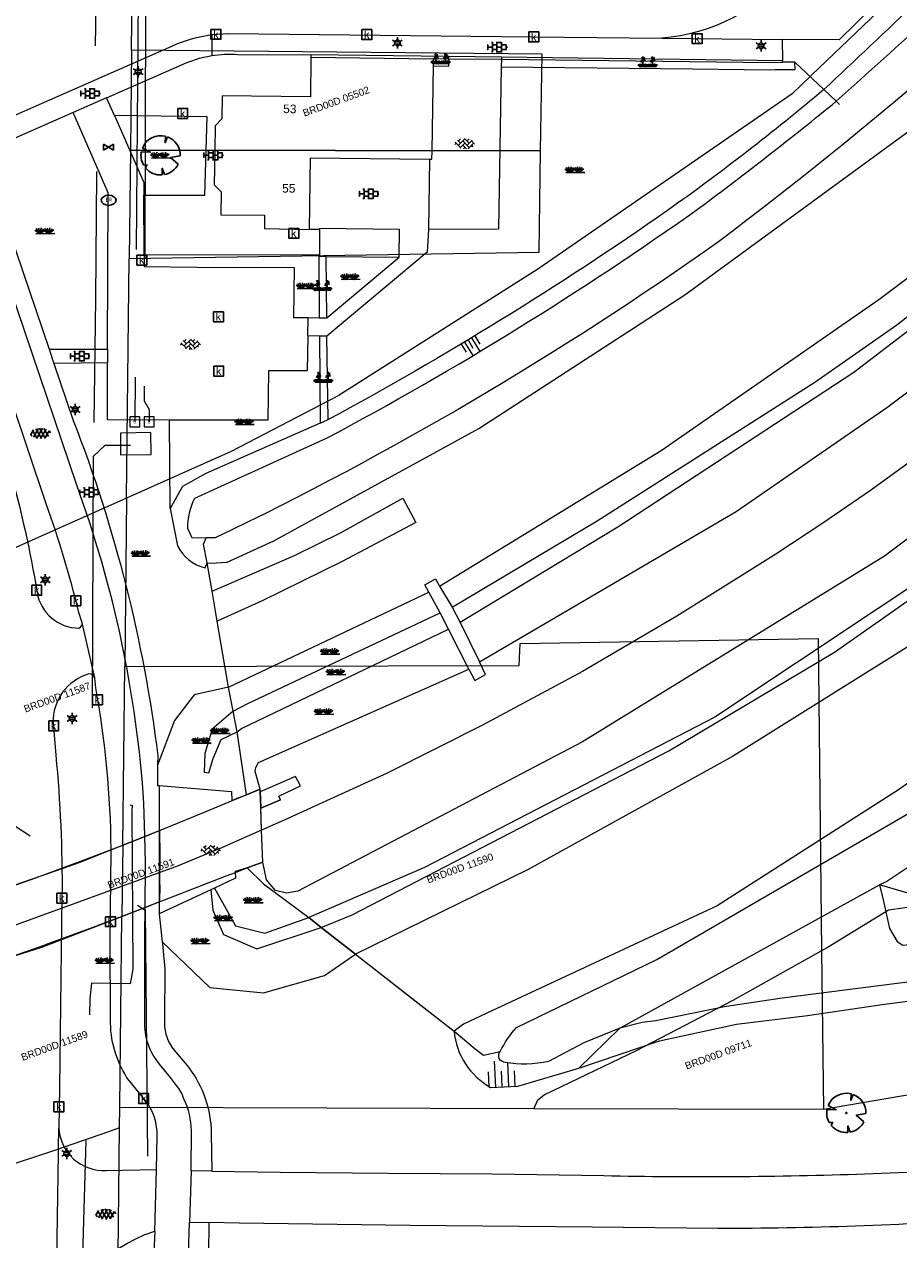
# Model space of a CAD drawing. Header units: metres. Extents: x 95652 to 96661, y 430734 to 431486.
# Tile 54 of 62: x 96390 to 96478, y 430985 to 431107. Entities that reach past the tile are written whole.
import ezdxf

# ---------------------------------------------------------------- set-up
doc = ezdxf.new("R2010")
doc.units = ezdxf.units.M
doc.linetypes.add('HIDDEN', pattern=[9.525, 6.35, -3.175])
doc.layers.get('0').update_dxf_attribs({"linetype": 'CONTINUOUS'})
for name, color, linetype in [('BAR_BEBOUWING', 7, 'CONTINUOUS'), ('BAR_HUISNUMMERS EN STRAATNAMEN', 7, 'CONTINUOUS'), ('BAR_TALUDLIJNEN', 7, 'CONTINUOUS'), ('BAR_TOPO', 7, 'CONTINUOUS'), ('BAR_WATER', 7, 'CONTINUOUS'), ('BAR_WEGEN', 7, 'CONTINUOUS'), ('BOR_LICHTMASTEN', 7, 'CONTINUOUS'), ('BRK_Kadastrale percelen en nummers', 7, 'CONTINUOUS'), ('BRK_Kadatrale percelen', 7, 'CONTINUOUS')]:
    doc.layers.add(name, color=color, linetype=linetype)
for name, color, linetype, true_color in [('BAR_PUNTSYMBOLEN', 7, 'CONTINUOUS', 0x707070), ('BAR_SYMBOLEN', 7, 'CONTINUOUS', 0x707070), ('BOR_PERSLEIDINGEN', 7, 'CONTINUOUS', 0x707070), ('BOR_RIOOLLEIDINGEN', 7, 'CONTINUOUS', 0x707070), ('BOR_RIOOLPUTTEN', 7, 'CONTINUOUS', 0x707070)]:
    doc.layers.add(name, color=color, linetype=linetype, true_color=true_color)
doc.styles.add('NLCS-ISO', font='NLCS-ISO.ttf')

# ---------------------------------------------------------------- blocks, each defined once
blk = doc.blocks.new('rioolgemaal_block_1', base_point=(96402.72, 431067.29))
at = {"color": 8, "lineweight": 0, "true_color": 0x707070}
blk.add_lwpolyline([(96402.22, 431066.79), (96403.22, 431066.79), (96403.22, 431067.79), (96402.22, 431067.79), (96402.22, 431066.79)], dxfattribs=at)
at = {"layer": 'BOR_RIOOLPUTTEN', "color": 8, "true_color": 0x707070, "insert": (96402.7, 431067.29), "char_height": 0.3125, "attachment_point": 5, "style": 'NLCS-ISO'}
blk.add_mtext('{{\\fNLCS-ISO|b0|i0;G}}', dxfattribs=at)
blk = doc.blocks.new('rioolgemaal_block_2', base_point=(96401.27, 431067.29))
at = {"color": 8, "lineweight": 0, "true_color": 0x707070}
blk.add_lwpolyline([(96400.77, 431066.79), (96401.77, 431066.79), (96401.77, 431067.79), (96400.77, 431067.79), (96400.77, 431066.79)], dxfattribs=at)
at = {"layer": 'BOR_RIOOLPUTTEN', "color": 8, "true_color": 0x707070, "insert": (96401.25, 431067.29), "char_height": 0.3125, "attachment_point": 5, "style": 'NLCS-ISO'}
blk.add_mtext('{{\\fNLCS-ISO|b0|i0;G}}', dxfattribs=at)
blk = doc.blocks.new('lichtmast_templ_1')
at = {"color": 8, "ltscale": 0.1, "true_color": 0x707070}
for p, q in [((-1.1, 0.63), (-2.19, 1.27)), ((0, 1.27), (0, 2.53)), ((1.1, 0.63), (2.19, 1.27)), ((-1.1, -0.63), (-2.19, -1.27)), ((0, -1.27), (0, -2.53)), ((1.1, -0.63), (2.19, -1.27))]:
    blk.add_line(p, q, dxfattribs=at)
at = {"color": 8, "true_color": 0x707070, "flags": 128}
for points in [[(-1.16, 0.5), (1.16, 0.5)], [(-1.16, -0.5), (1.16, -0.5)]]:
    blk.add_lwpolyline(points, dxfattribs=at)
at = {"color": 8, "ltscale": 0.1, "true_color": 0x707070}
blk.add_circle((0, 0), 1.27, dxfattribs=at)
blk = doc.blocks.new('gras_templ_1')
at = {"color": 8, "true_color": 0x707070, "flags": 128}
for points in [[(-0.376, -0.169), (-0.752, 0.081)], [(-0.376, -0.169), (-0.657, 0.202)], [(-0.376, -0.169), (-0.488, 0.24)], [(-0.376, -0.169), (-0.291, 0.251)], [(-0.376, -0.169), (-0.131, 0.191)], [(-0.376, -0.169), (-0.007, 0.103)], [(0.247, -0.165), (-0.129, 0.086)], [(0.247, -0.165), (-0.034, 0.206)], [(0.247, -0.165), (0.135, 0.245)], [(0.247, -0.165), (0.332, 0.255)], [(0.247, -0.165), (0.492, 0.196)], [(0.247, -0.165), (0.616, 0.107)], [(-0.688, -0.172), (0.688, -0.161)]]:
    blk.add_lwpolyline(points, dxfattribs=at)
blk = doc.blocks.new('betonstraatstenen_templ_1')
at = {"color": 8, "true_color": 0x707070}
for p, q in [((-3.44, -0.47), (-2.97, 0)), ((-3.31, 0.34), (-1.48, -1.48)), ((-2.52, 1.03), (-1.48, 0)), ((-2.23, -0.74), (0, 1.48)), ((-2.23, 0.74), (-1.57, 1.4)), ((-1.77, -1.77), (0, 0)), ((-0.74, 0.74), (1.48, -1.48)), ((-0.1, 1.58), (1.48, 0)), ((0.74, 0.74), (1.4, 1.4)), ((0.74, -0.74), (2.46, 0.98)), ((1.06, -1.91), (2.97, 0)), ((2.23, 0.74), (3.31, -0.34)), ((-0.74, -0.74), (0.5, -1.99)), ((-0.52, -2), (0, -1.48)), ((2.23, -0.74), (2.72, -1.24))]:
    blk.add_line(p, q, dxfattribs=at)
blk = doc.blocks.new('beplanting_templ_1')
at = {"color": 8, "true_color": 0x707070, "flags": 128}
for points in [[(-0.51, 0.16), (-0.64, 0.14)], [(-0.43, -0.28), (-0.43, 0.04), (-0.59, 0.27)], [(-0.54, 0.19), (-0.5, 0.3)], [(-0.43, 0.41), (-0.52, 0.54)], [(-0.45, 0.44), (-0.52, 0.44)], [(-0.48, 0.49), (-0.48, 0.52)], [(-0.43, 0.04), (-0.43, 0.58)], [(-0.43, 0.36), (-0.28, 0.51)], [(-0.43, 0.21), (-0.25, 0.32)], [(-0.36, 0.44), (-0.37, 0.49)], [(-0.34, 0.26), (-0.22, 0.21)], [(-0.33, 0.46), (-0.27, 0.46)], [(-0.31, 0.28), (-0.31, 0.39)], [(0.29, 0.16), (0.16, 0.15)], [(0.37, -0.27), (0.37, 0.05), (0.21, 0.28)], [(0.27, 0.2), (0.3, 0.3)], [(0.37, 0.42), (0.28, 0.55)], [(0.35, 0.45), (0.28, 0.45)], [(0.32, 0.5), (0.32, 0.53)], [(0.38, 0.05), (0.37, 0.58)], [(0.37, 0.37), (0.52, 0.52)], [(0.37, 0.21), (0.55, 0.32)], [(0.45, 0.44), (0.43, 0.5)], [(0.46, 0.27), (0.58, 0.22)], [(0.47, 0.47), (0.53, 0.46)], [(0.5, 0.29), (0.5, 0.4)], [(-0.63, -0.28), (-0.86, -0.13)], [(-0.63, -0.28), (-0.8, -0.05)], [(-0.63, -0.28), (-0.7, -0.03)], [(-0.69, -0.28), (0.69, -0.27)], [(-0.63, -0.28), (-0.58, -0.03)], [(-0.63, -0.28), (-0.49, -0.06)], [(-0.63, -0.28), (-0.41, -0.11)], [(-0.23, -0.28), (-0.45, -0.12)], [(-0.23, -0.28), (-0.4, -0.05)], [(-0.23, -0.28), (-0.29, -0.03)], [(-0.23, -0.28), (-0.18, -0.02)], [(-0.23, -0.28), (-0.08, -0.06)], [(-0.23, -0.28), (0, -0.11)], [(0.15, -0.27), (-0.08, -0.12)], [(0.15, -0.27), (-0.02, -0.05)], [(0.15, -0.27), (0.08, -0.03)], [(0.15, -0.27), (0.2, -0.02)], [(0.15, -0.27), (0.3, -0.05)], [(0.15, -0.27), (0.37, -0.11)], [(0.57, -0.27), (0.34, -0.12)], [(0.57, -0.27), (0.4, -0.05)], [(0.57, -0.27), (0.5, -0.02)], [(0.57, -0.27), (0.62, -0.02)], [(0.57, -0.27), (0.72, -0.05)], [(0.57, -0.27), (0.79, -0.11)]]:
    blk.add_lwpolyline(points, dxfattribs=at)
blk = doc.blocks.new('tegels_templ_1')
at = {"color": 8, "true_color": 0x707070}
for p, q in [((-3.08, 0.75), (-3, 0.75)), ((-3, -0.83), (-3, 0.83)), ((-3, 0), (-1.5, 0)), ((-1.84, 1.5), (-1.5, 1.5)), ((-1.5, -1.6), (-1.5, 1.6)), ((-1.5, 0.75), (0, 0.75)), ((0, -1.78), (0, 1.78)), ((0, 1.5), (1.5, 1.5)), ((0, 0), (1.5, 0)), ((1.5, -1.6), (1.5, 1.6)), ((1.5, 0.75), (3, 0.75)), ((3, -0.83), (3, 0.83)), ((3, 0), (3.39, 0)), ((-3.08, -0.75), (-3, -0.75)), ((-1.84, -1.5), (-1.5, -1.5)), ((-1.5, -0.75), (0, -0.75)), ((0, -1.5), (1.5, -1.5)), ((1.5, -0.75), (3, -0.75))]:
    blk.add_line(p, q, dxfattribs=at)
blk = doc.blocks.new('lichtmast_templ_2')
at = {"color": 8, "ltscale": 0.1, "true_color": 0x707070}
for p, q in [((-1.1, 0.63), (-2.19, 1.27)), ((0, 1.27), (0, 2.53)), ((1.1, 0.63), (2.19, 1.27)), ((-1.1, -0.63), (-2.19, -1.27)), ((0, -1.27), (0, -2.53)), ((1.1, -0.63), (2.19, -1.27))]:
    blk.add_line(p, q, dxfattribs=at)
at = {"color": 8, "true_color": 0x707070, "flags": 128}
for points in [[(-1.16, 0.5), (1.16, 0.5)], [(-1.16, -0.5), (1.16, -0.5)]]:
    blk.add_lwpolyline(points, dxfattribs=at)
at = {"color": 8, "ltscale": 0.1, "true_color": 0x707070}
blk.add_circle((0, 0), 1.27, dxfattribs=at)
blk = doc.blocks.new('asfalt_templ_1')
at = {"color": 8, "ltscale": 0.1, "true_color": 0x707070}
for p, q in [((-5.73, -0.58), (-4.19, 2.08)), ((-2, -2.83), (-4.67, 1.79)), ((-4.27, -2.06), (-1.41, 2.89)), ((0.39, -2.97), (-2.83, 2.61)), ((-2.36, -2.75), (0.91, 2.91)), ((2.51, -2.63), (-0.71, 2.95)), ((-0.19, -2.99), (2.96, 2.46)), ((4.34, -1.81), (1.68, 2.8)), ((2.29, -2.69), (4.71, 1.49)), ((5.47, 0.24), (4.78, 1.42)), ((-5.08, -1.49), (-5.82, -0.22))]:
    blk.add_line(p, q, dxfattribs=at)
blk = doc.blocks.new('kolk-symbool_templ_1')
at = {"true_color": 0x707070}
h = blk.add_hatch(color=8, dxfattribs=at)
h.dxf.hatch_style = 1
h.paths.add_polyline_path([(0.023, -0.036), (0.189, 0.125), (0.094, 0.125), (-0.08, -0.052), (-0.028, -0.087), (0.115, -0.309), (0.206, -0.309)])
h.paths.add_polyline_path([(-0.028, -0.087), (-0.08, -0.052), (-0.08, 0.29), (-0.154, 0.29), (-0.154, -0.309), (-0.08, -0.309), (-0.08, -0.137)])
at = {"color": 8, "true_color": 0x707070}
blk.add_lwpolyline([(-0.376, 0.366), (0.374, 0.366), (0.374, -0.384), (-0.376, -0.384)], close=True, dxfattribs=at)
blk = doc.blocks.new('lichtmast_templ_3')
at = {"color": 8, "ltscale": 0.1, "true_color": 0x707070}
for p, q in [((-1.1, 0.63), (-2.19, 1.27)), ((0, 1.27), (0, 2.53)), ((1.1, 0.63), (2.19, 1.27)), ((-1.1, -0.63), (-2.19, -1.27)), ((0, -1.27), (0, -2.53)), ((1.1, -0.63), (2.19, -1.27))]:
    blk.add_line(p, q, dxfattribs=at)
at = {"color": 8, "true_color": 0x707070, "flags": 128}
for points in [[(-1.16, 0.5), (1.16, 0.5)], [(-1.16, -0.5), (1.16, -0.5)]]:
    blk.add_lwpolyline(points, dxfattribs=at)
at = {"color": 8, "ltscale": 0.1, "true_color": 0x707070}
blk.add_circle((0, 0), 1.27, dxfattribs=at)
blk = doc.blocks.new('brandkraanput_templ_1')
at = {"true_color": 0x707070}
h = blk.add_hatch(color=8, dxfattribs=at)
h.dxf.hatch_style = 1
h.paths.add_polyline_path([(-0.121, 0.087), (-0.081, 0.087), (-0.046, 0.092), (-0.053, 0.098), (-0.061, 0.103), (-0.071, 0.106), (-0.081, 0.107), (-0.131, 0.107), (-0.138, 0.105), (-0.141, 0.097), (-0.141, -0.083), (-0.139, -0.09), (-0.131, -0.093), (-0.081, -0.093), (-0.074, -0.093), (-0.064, -0.091), (-0.055, -0.087), (-0.047, -0.082), (-0.039, -0.076), (-0.121, -0.073), (-0.121, 0.007), (-0.081, 0.007), (-0.041, 0.012), (-0.05, 0.018), (-0.046, 0.021), (-0.121, 0.027)])
h.paths.add_polyline_path([(-0.031, 0.057), (-0.032, 0.066), (-0.035, 0.076), (-0.039, 0.085), (-0.046, 0.092), (-0.081, 0.087), (-0.078, 0.087), (-0.068, 0.084), (-0.06, 0.078), (-0.058, 0.075), (-0.053, 0.067), (-0.051, 0.057), (-0.051, 0.053), (-0.054, 0.044), (-0.06, 0.036), (-0.063, 0.033), (-0.071, 0.028), (-0.081, 0.027), (-0.121, 0.027), (-0.046, 0.021), (-0.039, 0.029), (-0.035, 0.037), (-0.032, 0.047)])
h.paths.add_polyline_path([(-0.021, -0.03), (-0.022, -0.02), (-0.025, -0.011), (-0.029, -0.002), (-0.034, 0.005), (-0.041, 0.012), (-0.081, 0.007), (-0.08, 0.007), (-0.07, 0.005), (-0.061, 0.001), (-0.053, -0.005), (-0.052, -0.006), (-0.046, -0.014), (-0.042, -0.023), (-0.041, -0.033), (-0.041, -0.035), (-0.043, -0.045), (-0.047, -0.054), (-0.053, -0.061), (-0.054, -0.063), (-0.062, -0.069), (-0.071, -0.072), (-0.081, -0.073), (-0.121, -0.073), (-0.039, -0.076), (-0.034, -0.07), (-0.028, -0.062), (-0.024, -0.053), (-0.022, -0.043), (-0.021, -0.033)])
h.paths.add_polyline_path([(0.039, -0.013), (0.079, -0.013), (0.082, -0.013), (0.103, -0.009), (0.106, -0.007), (0.115, -0.003), (0.122, 0.003), (0.039, 0.007), (0.039, 0.087), (0.079, 0.087), (0.121, 0.089), (0.116, 0.094), (0.107, 0.1), (0.099, 0.104), (0.089, 0.106), (0.079, 0.107), (0.029, 0.107), (0.022, 0.105), (0.019, 0.097), (0.019, -0.083), (0.021, -0.09), (0.029, -0.093), (0.036, -0.091), (0.039, -0.083)])
h.paths.add_polyline_path([(0.103, -0.009), (0.082, -0.013), (0.12, -0.088), (0.12, -0.089), (0.129, -0.093), (0.136, -0.09), (0.139, -0.083), (0.137, -0.079)])
h.paths.add_polyline_path([(0.138, 0.036), (0.139, 0.047), (0.138, 0.054), (0.136, 0.064), (0.133, 0.073), (0.128, 0.082), (0.121, 0.089), (0.079, 0.087), (0.08, 0.087), (0.09, 0.085), (0.099, 0.081), (0.107, 0.075), (0.108, 0.074), (0.114, 0.066), (0.118, 0.057), (0.119, 0.047), (0.119, 0.045), (0.117, 0.035), (0.113, 0.026), (0.107, 0.018), (0.106, 0.017), (0.098, 0.012), (0.089, 0.008), (0.079, 0.007), (0.039, 0.007), (0.122, 0.003), (0.128, 0.01), (0.133, 0.018), (0.136, 0.026)])
at = {"color": 8, "true_color": 0x707070}
blk.add_ellipse((-0.013, -0.017), major_axis=(-0.364, 0), ratio=0.685994, dxfattribs=at)
blk = doc.blocks.new('boom_templ_2')
at = {"color": 8, "ltscale": 20, "true_color": 0x707070, "flags": 128}
for points in [[(0.63, 2.39), (0.56, 1.58), (0.85, 2.33)], [(-2.44, 0.44), (-1.29, 0.39), (-2.3, 0.92)], [(-1.92, -1.57), (-1.72, -1.19), (-2.16, -1.22)], [(2.48, -0.06), (1.26, -0.27), (2.21, -1.12)], [(0.49, -2.43), (0.21, -1.64), (0.18, -2.47)]]:
    blk.add_lwpolyline(points, dxfattribs=at)
blk.add_lwpolyline([(2.48, -0.06, 0.321944), (0.85, 2.33, 0.321944)], format="xyb", dxfattribs=at)
at = {"color": 8, "true_color": 0x707070}
blk.add_circle((0, 0), 0.0738, dxfattribs=at)
at = {"color": 8, "ltscale": 20, "true_color": 0x707070}
for start, end in [(75.1844, 158.299), (169.749, 209.4302), (281.3601, 333.2046), (219.2667, 274.1068)]:
    blk.add_arc((0, 0), 2.48, start, end, dxfattribs=at)
blk = doc.blocks.new('waterleidingput_templ_1')
at = {"color": 8, "true_color": 0x707070}
for p, q in [((2.3, 1.37), (-2.3, -1.37)), ((-2.3, 1.37), (2.3, -1.37)), ((2.3, -1.37), (2.3, 1.37))]:
    blk.add_line(p, q, dxfattribs=at)
at = {"color": 8, "ltscale": 0.1, "true_color": 0x707070}
blk.add_line((-2.3, -1.37), (-2.3, 1.37), dxfattribs=at)

msp = doc.modelspace()

# ---------------------------------------------------------------- linework, layer by layer
at = {"layer": 'BAR_BEBOUWING', "color": 8, "linetype": 'Continuous', "lineweight": 0, "ltscale": 0.01, "true_color": 0x707070, "flags": 128}
for points in [[(96419.07, 431104.11), (96419.02, 431100.13), (96410.09, 431100.22), (96410.06, 431097.91), (96409.37, 431097.2), (96409.34, 431094.72)], [(96431.45, 431103.26), (96431.46, 431103.94), (96419.07, 431104.11)], [(96431.31, 431094.68), (96431.45, 431103.26)], [(96409.34, 431094.72), (96409.3, 431091.23), (96409.98, 431090.53), (96409.96, 431088.22), (96414.39, 431088.17), (96414.37, 431086.81), (96418.94, 431086.73)], [(96431.31, 431094.68), (96409.34, 431094.72)], [(96418.94, 431086.73), (96419.03, 431093.98), (96431.05, 431093.82)], [(96431.05, 431093.82), (96431.29, 431093.82), (96431.31, 431094.68)], [(96419.95, 431086.72), (96419.92, 431084.12)], [(96428, 431083.93), (96428.03, 431086.73), (96419.95, 431086.82), (96419.95, 431086.72)], [(96419.92, 431084.12), (96419.92, 431084.02), (96420.61, 431084.01)], [(96420.61, 431084.01), (96428, 431083.93)]]:
    msp.add_lwpolyline(points, dxfattribs=at)
at = {"layer": 'BAR_TALUDLIJNEN', "color": 8, "linetype": 'Continuous', "lineweight": 0, "ltscale": 0.01, "true_color": 0x707070, "flags": 128}
for points in [[(96434.96, 431075.56), (96435.45, 431074.73)], [(96438.42, 431000.06), (96438.35, 431001.63)]]:
    msp.add_lwpolyline(points, dxfattribs=at)
at = {"layer": 'BAR_TALUDLIJNEN', "color": 8, "linetype": 'Continuous', "lineweight": 0, "true_color": 0x707070, "flags": 128}
for points in [[(96435.3, 431075.76), (96436.13, 431074.38)], [(96435.65, 431075.97), (96436.14, 431075.14)], [(96434.27, 431075.14), (96434.76, 431074.32)], [(96434.61, 431075.35), (96435.44, 431073.97)], [(96437.76, 431000.02), (96437.64, 431002.65)], [(96439.08, 431000.09), (96438.96, 431002.49)], [(96437.1, 431000.07), (96437.03, 431001.57)], [(96439.73, 431000.12), (96439.66, 431001.69)]]:
    msp.add_lwpolyline(points, dxfattribs=at)
at = {"layer": 'BAR_TOPO', "color": 8, "linetype": 'Continuous', "lineweight": 0, "ltscale": 0.01, "true_color": 0x707070, "flags": 128}
for points in [[(96616.67, 431228.01), (96616.33, 431226.64), (96615.46, 431224.4), (96599.97, 431190.27), (96580.14, 431153.81), (96560.64, 431126.03), (96539.16, 431100.74), (96521.7, 431083.79), (96502.48, 431067.26), (96484.69, 431053.89), (96459.92, 431037.44), (96430.55, 431022.24), (96418.84, 431017.16)], [(96420.12, 431016.17), (96423.24, 431017.44), (96455.27, 431034.01), (96472, 431043.98), (96495.39, 431060.4), (96522.66, 431083.27), (96539.19, 431099.67), (96560.93, 431125.26), (96570.69, 431138.52), (96582.44, 431155.88), (96597.08, 431181.84), (96609.46, 431208.47), (96617.7, 431226.99), (96617.86, 431227.57)], [(96622.67, 431225.81), (96606.8, 431192.68), (96584.23, 431152.06), (96568.15, 431128.7), (96549.15, 431104.43), (96526.37, 431081.68), (96501.13, 431060.41), (96481.42, 431045.78), (96461.68, 431033.45), (96441.04, 431022.01), (96423.59, 431013.46)], [(96432.07, 431050.66), (96454.48, 431064.37), (96476.49, 431079.64), (96487.17, 431087.66), (96504.44, 431102.37), (96530.4, 431129.35), (96543.62, 431147.01), (96559.79, 431169.91), (96575.41, 431199.07), (96584.98, 431220.85)], [(96433.35, 431048.56), (96448.01, 431057.27), (96470.01, 431071.3), (96478.3, 431077.08), (96490.4, 431086.49), (96499.95, 431094.43), (96511.93, 431106.15), (96528.01, 431123.04), (96547.87, 431146.7), (96563.49, 431170.45), (96573.64, 431188.28), (96587.99, 431219.51)], [(96589.87, 431218.65), (96576.12, 431189.84), (96570.07, 431179.11), (96560.35, 431162.69), (96550.09, 431147.7), (96543.64, 431139.15), (96528.24, 431121.08), (96507.21, 431099.3), (96495.62, 431088.84), (96473.96, 431072.28), (96450.11, 431056.64), (96434.15, 431046.98)], [(96419.05, 431104.39), (96419.07, 431104.11)], [(96433.02, 431104.21), (96419.05, 431104.39)], [(96431.14, 431104.02), (96433.01, 431103.99)], [(96431.45, 431103.26), (96433, 431103.24), (96433.01, 431103.99)], [(96433.01, 431103.99), (96433.02, 431104.21)], [(96433.01, 431103.99), (96438.32, 431103.93)], [(96438.32, 431103.93), (96438.31, 431103.18)], [(96438.33, 431104.14), (96438.32, 431103.93)], [(96438.32, 431103.93), (96465.49, 431103.62), (96466.76, 431103.64)], [(96466.76, 431103.77), (96438.33, 431104.14)], [(96438.31, 431103.18), (96457.66, 431102.96), (96465.48, 431102.87), (96466.04, 431102.88), (96468.02, 431102.9), (96468.01, 431103.65)], [(96466.76, 431103.64), (96466.76, 431103.77)], [(96468.01, 431103.65), (96466.76, 431103.64)], [(96468.01, 431103.65), (96470.93, 431100.87)], [(96470.93, 431100.87), (96472.18, 431099.68)], [(96472.18, 431099.68), (96472.5, 431099.37)], [(96419.92, 431084.12), (96419.86, 431084.12)], [(96419.86, 431084.12), (96419.91, 431077.81)], [(96420.66, 431077.8), (96420.61, 431084.01)], [(96419.91, 431077.81), (96420.66, 431077.8)], [(96420.68, 431075.93), (96419.93, 431075.94)], [(96419.93, 431075.94), (96420, 431067.15)], [(96420.8, 431067.5), (96420.68, 431075.93)], [(96404.85, 431058.52), (96404.77, 431067.45)], [(96420, 431067.15), (96420.8, 431067.5)], [(96409.07, 431050.15), (96417.42, 431053.76), (96422.11, 431056.11), (96428.37, 431059.57), (96429.68, 431057.11), (96422.24, 431053.16), (96414.13, 431049.2), (96409.59, 431047.14)], [(96409.07, 431050.15), (96408.58, 431053.04)], [(96409.59, 431047.14), (96409.07, 431050.15)], [(96410.73, 431040.46), (96431, 431050.05)], [(96411.2, 431038.02), (96412.68, 431038.8), (96432.15, 431047.97)], [(96410.73, 431040.46), (96409.59, 431047.14)], [(96411.61, 431035.93), (96412.06, 431036.28), (96432.99, 431046.32)], [(96410.73, 431040.46), (96407.27, 431039.7), (96405.29, 431037.08), (96403.57, 431032.56)], [(96411.2, 431038.02), (96410.73, 431040.46)], [(96411.2, 431038.02), (96409.08, 431036.22), (96408.33, 431033.76), (96408.27, 431031.85), (96408.75, 431031.8), (96409.17, 431033.25), (96409.98, 431035.18), (96411.61, 431035.93)], [(96411.61, 431035.93), (96411.2, 431038.02)], [(96412.54, 431029.58), (96411.61, 431035.93)], [(96403.72, 431030.51), (96411.03, 431029.92), (96411.07, 431029.01), (96411.79, 431029.32), (96412.54, 431029.58)], [(96414.07, 431026), (96413.99, 431028.39), (96413.94, 431029.87), (96413.93, 431030.16), (96413.19, 431029.85), (96412.54, 431029.58)], [(96412.54, 431029.58), (96413.93, 431030.16)], [(96412.54, 431029.58), (96410.36, 431028.67), (96409.56, 431028.33), (96407.19, 431027.34), (96403.88, 431026), (96402.33, 431025.37), (96398.74, 431023.94), (96395.69, 431022.72), (96393.97, 431022.13), (96387.56, 431019.91)], [(96413.94, 431029.87), (96413.97, 431029.14), (96414, 431028.24)], [(96415.99, 431029.08), (96414, 431028.24)], [(96414, 431028.24), (96414, 431028.24)], [(96387.24, 431012.72), (96391.87, 431014.17), (96393.88, 431014.95), (96398.98, 431016.92), (96402.37, 431018.22), (96403.83, 431018.79), (96405.76, 431019.53), (96410.51, 431021.37), (96411.45, 431021.73), (96412.62, 431022.18), (96413.27, 431022.43), (96414.19, 431022.78), (96414.07, 431026)], [(96414.19, 431022.78), (96412.62, 431022.18)], [(96412.62, 431022.18), (96411.4, 431021.84), (96411.44, 431021.15), (96409.32, 431020.15)], [(96412.62, 431022.18), (96414.26, 431020.58), (96418.84, 431017.16)], [(96408.95, 431019.98), (96403.74, 431017.53)], [(96409.32, 431020.15), (96408.95, 431019.98)], [(96408.95, 431019.98), (96409.15, 431017.93), (96410.23, 431015.47), (96413.6, 431014.01), (96420.12, 431016.17)], [(96409.32, 431020.15), (96411.44, 431016.34), (96414.4, 431015.6), (96418.84, 431017.16)], [(96420.12, 431016.17), (96418.84, 431017.16)], [(96418.84, 431017.16), (96420.12, 431016.17)], [(96420.12, 431016.17), (96423.59, 431013.46)], [(96423.59, 431013.46), (96420.12, 431016.17)], [(96420.12, 431016.17), (96420.12, 431016.17)], [(96404.02, 431014.71), (96408.84, 431010.1), (96414.29, 431009.55), (96420.44, 431011.3), (96423.59, 431013.46)], [(96423.59, 431013.46), (96433.54, 431005.68)], [(96423.59, 431013.46), (96423.59, 431013.46)], [(96423.59, 431013.46), (96429.62, 431008.75), (96433.54, 431005.68)], [(96423.59, 431013.46), (96433.54, 431005.68)], [(96433.54, 431005.68), (96435.67, 431003.91), (96436.51, 431003.26)]]:
    msp.add_lwpolyline(points, dxfattribs=at)
msp.add_lwpolyline([(96399.82, 431063.95), (96402.92, 431063.99), (96402.89, 431066.19), (96399.8, 431066.15)], close=True, dxfattribs=at)
at = {"layer": 'BAR_WATER', "color": 8, "linetype": 'Continuous', "lineweight": 0, "ltscale": 0.01, "true_color": 0x707070, "flags": 128}
for points in [[(96575.19, 431241.64), (96555.13, 431194.12, -0.052812), (96525.38, 431147.66), (96502.77, 431121.92, -0.031543), (96460.4, 431085.57, -0.042509), (96409.4, 431055.55), (96408.48, 431055.55)], [(96438.21, 431003.63, -0.065365), (96439.86, 431006.07), (96454.05, 431012.94), (96479.76, 431027.86), (96500, 431041.71), (96504.82, 431045.01), (96524.57, 431060.9), (96541.15, 431075.91), (96560.62, 431096.38), (96580.21, 431119.91), (96598.07, 431144.43), (96607.77, 431160.46), (96619.41, 431182.65), (96627.26, 431199.14), (96635.04, 431216.34), (96636.55, 431217.63)], [(96489.63, 431118.87, -0.008036), (96470.93, 431100.87)], [(96472.18, 431099.68, 0.001615), (96491.37, 431117.01)], [(96470.93, 431100.87, -0.021097), (96455.13, 431088.65, -0.029116), (96420.8, 431067.5)], [(96408.48, 431055.55), (96407.07, 431055.53), (96406.62, 431056.49, -0.123834), (96407.34, 431059.58), (96420.65, 431065.62, 0.031839), (96458.4, 431088.94, 0.010604), (96472.18, 431099.68)], [(96404.85, 431058.52), (96405.57, 431054.76, 0.219834), (96408.39, 431052.51), (96408.58, 431053.04)], [(96433.54, 431005.68, 0.246692), (96437.23, 431000), (96439.99, 431000.13), (96446.15, 431001.95)], [(96450.3, 431006), (96446.67, 431004.52), (96443.08, 431002.63, -0.099381), (96438.71, 431002.53, -0.62996), (96438.21, 431003.63)]]:
    msp.add_lwpolyline(points, format="xyb", dxfattribs=at)
for points in [[(96408.58, 431053.04), (96408.92, 431052.98), (96410.61, 431053.11), (96415.33, 431055.25), (96436.04, 431066.6), (96456.88, 431080.11), (96479.54, 431096.7), (96495.53, 431110.5), (96508.56, 431123.13), (96526.82, 431143.93), (96537.19, 431157.46), (96548, 431174.52), (96556.29, 431189.79), (96566.16, 431209.52), (96574.83, 431229.16), (96578.32, 431239.89), (96578.18, 431240.79)], [(96634.89, 431204.37), (96634.68, 431203.89), (96631.8, 431197.11), (96628.47, 431189.42), (96622.62, 431177.44), (96612.73, 431158.89), (96602.34, 431142.4), (96591.04, 431126.52), (96576.41, 431106.95), (96564.7, 431093.32), (96544.29, 431072.69), (96537.81, 431066.82), (96527.49, 431057.48), (96507.51, 431041.4), (96500, 431036.26), (96484.42, 431025.6), (96482.16, 431024.05), (96477.29, 431020.83), (96476.55, 431020.46)], [(96616.1, 431183.16), (96608.52, 431168.01), (96596.83, 431148.55), (96580.86, 431125.3), (96562.78, 431102.69), (96545.38, 431083.83), (96520.87, 431061.5), (96499.17, 431044.74), (96478.48, 431030.08), (96460.15, 431018.37), (96436.86, 431007.51), (96434.51, 431006.4), (96433.54, 431005.68)], [(96420, 431067.15), (96408.45, 431062.06), (96406.08, 431060.74), (96404.85, 431058.52)], [(96408.58, 431053.04), (96408.22, 431054.91), (96408.48, 431055.55)], [(96446.15, 431001.95), (96454.3, 431004.7), (96462.09, 431006.38), (96469.27, 431007.27), (96476.84, 431008.39), (96504.07, 431011.91), (96520.19, 431014.39), (96523.1, 431014.82), (96524.85, 431015.68), (96525.67, 431017.35), (96525.48, 431019.88), (96524.55, 431021.98), (96523.29, 431022.91), (96522.24, 431023.23)], [(96476.55, 431020.46), (96476.91, 431018.96), (96477.55, 431016.06), (96478.34, 431014.74), (96478.92, 431014.39), (96487.22, 431015.21), (96521.55, 431020.09), (96522.14, 431019.93), (96522.6, 431019.52), (96522.83, 431017.18), (96522.41, 431016.71), (96520.98, 431016.32), (96504.22, 431013.81), (96466.7, 431009.01), (96461.1, 431008.18), (96461.05, 431008.17), (96453.93, 431006.72), (96452.55, 431006.56), (96450.3, 431006)], [(96450.3, 431006), (96476.55, 431020.46)], [(96480.95, 431019.21), (96476.55, 431020.46)], [(96450.3, 431006), (96446.15, 431001.95)], [(96436.51, 431003.26), (96438.21, 431003.63)]]:
    msp.add_lwpolyline(points, dxfattribs=at)
at = {"layer": 'BAR_WEGEN', "color": 8, "linetype": 'Continuous', "lineweight": 0, "ltscale": 0.01, "true_color": 0x707070, "flags": 128}
for points in [[(96611.33, 431229.78), (96611.52, 431228.81), (96611.32, 431227.45), (96605.13, 431212.38), (96594.81, 431188.72), (96585.12, 431170.82), (96572.98, 431151.21), (96560.07, 431133.76), (96546.65, 431116.55), (96533.94, 431101.9), (96517.43, 431085.29), (96499.27, 431070.3), (96477.07, 431053.69), (96446.51, 431034.93), (96417.76, 431019.85), (96416.6, 431019.63), (96415.47, 431019.89), (96414.57, 431020.97), (96414.19, 431022.78)], [(96436.1, 431043.01), (96462.06, 431058.2), (96477.39, 431068.78), (96484.76, 431074.33), (96502.98, 431089.57), (96517.07, 431103.08), (96528.01, 431114.12), (96537.71, 431125.14), (96548.39, 431137.68), (96557.25, 431150.3), (96564.83, 431161.6), (96570.68, 431170.73), (96575.68, 431179.59), (96581.09, 431188.84), (96584.11, 431194.21), (96587.4, 431201.71), (96594.24, 431216.77)], [(96487.84, 431120.98), (96472.46, 431105.88), (96466.71, 431105.94)], [(96530.79, 431107.99), (96523.7, 431100.69), (96516.71, 431093.83), (96509.62, 431087.34), (96501.56, 431080.29), (96497.37, 431076.79), (96493.1, 431073.36), (96484.71, 431066.9), (96475.63, 431060.35), (96470.84, 431057.05), (96466.07, 431053.9), (96456.08, 431047.64), (96446.51, 431042.03), (96436.42, 431036.61), (96426.77, 431031.78), (96416.35, 431027), (96414.07, 431026)], [(96409.04, 431106.42), (96410.72, 431106.53), (96441.4, 431106.21), (96454.56, 431106.07)], [(96409.04, 431106.42), (96409.04, 431104.3)], [(96454.56, 431106.07), (96466.71, 431105.94)], [(96466.71, 431105.94), (96466.76, 431103.77)], [(96438.33, 431104.14), (96433.02, 431104.21)], [(96438.31, 431103.18), (96438.04, 431086.74), (96430.95, 431086.73)], [(96398.41, 431100.04), (96395.03, 431098.55)], [(96399.21, 431098.23), (96398.41, 431100.04)], [(96395.03, 431098.55), (96385.84, 431094.52)], [(96398.51, 431074.63), (96398.58, 431090.43), (96395.03, 431098.55)], [(96399.21, 431098.23), (96402.18, 431091.49), (96402.18, 431090.18)], [(96402.18, 431090.18), (96408.35, 431090.19), (96408.57, 431098.12), (96399.21, 431098.23)], [(96385.84, 431094.52), (96392.59, 431074.64)], [(96431.05, 431093.82), (96430.95, 431086.73)], [(96402.2, 431084.17), (96402.18, 431090.18)], [(96419.95, 431086.72), (96418.94, 431086.73)], [(96430.95, 431086.73), (96430.83, 431084.44), (96420.68, 431075.93)], [(96419.86, 431084.12), (96402.2, 431084.17)], [(96402.2, 431084.17), (96402.2, 431082.97), (96407.55, 431082.91), (96417.37, 431082.88), (96417.31, 431077.84), (96418.79, 431077.82)], [(96420.66, 431077.8), (96428, 431083.93)], [(96418.75, 431075.96), (96418.79, 431077.82)], [(96418.79, 431077.82), (96419.91, 431077.81)], [(96418.75, 431075.96), (96418.68, 431072.42), (96417.19, 431072.42), (96414.79, 431072.44), (96414.72, 431067.44), (96404.77, 431067.45)], [(96419.93, 431075.94), (96418.75, 431075.96)], [(96392.59, 431074.64), (96393.08, 431073.19)], [(96392.59, 431074.64), (96398.51, 431074.63)], [(96398.51, 431074.63), (96398.51, 431073.24)], [(96398.51, 431073.24), (96393.08, 431073.19)], [(96404.77, 431067.45), (96398.49, 431067.47), (96398.51, 431073.24)], [(96431, 431050.05), (96430.6, 431050.79), (96431.68, 431051.4), (96432.07, 431050.66)], [(96432.15, 431047.97), (96431, 431050.05)], [(96432.07, 431050.66), (96433.35, 431048.56)], [(96433.35, 431048.56), (96434.15, 431046.98)], [(96432.99, 431046.32), (96432.15, 431047.97)], [(96397.21, 431041.4), (96395.94, 431046.97)], [(96435.05, 431042.29), (96432.99, 431046.32)], [(96434.15, 431046.98), (96436.1, 431043.01)], [(96435.05, 431042.29), (96435.65, 431041.14), (96436.73, 431041.74), (96436.1, 431043.01)], [(96413.93, 431030.16), (96413.42, 431031.93), (96413.5, 431032.35), (96413.77, 431032.83), (96435.05, 431042.29)], [(96403.57, 431032.56), (96403.55, 431030.52), (96403.55, 431030.52), (96403.72, 431030.51)], [(96415.99, 431029.08), (96415.83, 431029.45), (96418.01, 431030.48), (96417.52, 431031.43), (96413.94, 431029.87)], [(96403.72, 431030.51), (96403.74, 431017.53)], [(96413.94, 431029.87), (96413.93, 431030.16)], [(96414, 431028.24), (96415.99, 431029.08)], [(96414.07, 431026), (96414, 431028.24)], [(96414.07, 431026), (96410.03, 431024.22), (96405.63, 431022.39), (96387.99, 431015.95), (96378.48, 431012.82), (96364.74, 431008.85), (96364.72, 431008.85)], [(96414.19, 431022.78), (96414.07, 431026)], [(96403.74, 431017.53), (96404.02, 431014.71)], [(96403.29, 430985.45), (96403.47, 430991.7)], [(96406.97, 430991.55), (96406.79, 430986.34)], [(96409.04, 430991.54), (96406.97, 430991.55)], [(96406.79, 430986.34), (96408.78, 430986.36)]]:
    msp.add_lwpolyline(points, dxfattribs=at)
for points in [[(96471.91, 431125.86, -0.405934), (96454.56, 431106.07)], [(96385.25, 431096.27, -0.033202), (96385.54, 431096.45), (96387.57, 431097.62), (96405.01, 431105.27, -0.071939), (96409.04, 431106.42)], [(96398.41, 431100.04), (96405.85, 431103.3, -0.072746), (96409.04, 431104.3)], [(96409.04, 431104.3, -0.057323), (96411.66, 431104.42), (96419.05, 431104.39)], [(96406.97, 430991.55), (96406.98, 430995.63, 0.109511), (96406.23, 430998.84, 0.078609), (96405.49, 431000.19), (96404.88, 431000.99), (96404.4, 431001.59), (96403.77, 431002.34, -0.189187), (96402.28, 431006.72), (96402.28, 431015.76), (96402.31, 431017.92), (96402.34, 431022.75), (96402.27, 431025.39), (96402.18, 431028.74, 0.071536), (96395.35, 431060.97), (96384.93, 431091.75), (96384.6, 431092.68), (96384.33, 431093.64)], [(96382.75, 431087.49, 0.27919), (96381.38, 431088.46, 0.439207), (96380.83, 431088.06, 0.139019), (96381.82, 431081.54), (96384.53, 431074.57, -0.053879), (96391.38, 431050.04, 0.364755), (96395.61, 431046.43, 0.350349), (96395.94, 431046.97)], [(96395.94, 431046.97, 0.052398), (96395.92, 431047.07), (96395.6, 431048.02, 0.027059), (96392.3, 431059), (96383.04, 431086.52), (96382.75, 431087.49)], [(96393.08, 431073.19), (96395.04, 431067.41, -0.061764), (96403.59, 431033.55), (96403.57, 431032.56)], [(96397.21, 431041.4, 0.37038), (96396.63, 431041.79, 0.344232), (96393, 431036.85), (96393.27, 431033.57, -0.025912), (96393.9, 431019.33), (96393.64, 431000), (96393.57, 430995.89)], [(96403.47, 430991.7), (96403.53, 430995.03, 0.174645), (96402.32, 430998.7), (96400.65, 431000.72, -0.146741), (96398.81, 431006.48), (96398.78, 431015.28), (96398.8, 431016.96), (96398.85, 431021.95, 0.005667), (96398.86, 431024.07, 0.043518), (96397.32, 431040.38), (96397.21, 431041.4)], [(96408.78, 430986.36), (96411.83, 430986.32), (96429.1, 430986.07), (96447.5, 430985.9), (96460.2, 430985.77, 0.01823), (96488.07, 430986.76, 0.021754), (96517.48, 430989.92), (96529.6, 430991.72), (96538.72, 430993.18), (96549.01, 430994.91), (96560.66, 430996.98), (96571.14, 430998.93), (96582.45, 431001.17), (96592.99, 431003.39, 0.009106), (96622.85, 431010.24, 0.006455), (96644.44, 431015.64, 0.006455)], [(96404.02, 431014.71), (96404.05, 431014.52), (96404.3, 431011.95), (96404.27, 431006.91, 0.179071), (96405.07, 431003.97), (96406.71, 431002.02, -0.159843), (96408.98, 430995.38), (96409.04, 430991.54)], [(96393.23, 430973.95), (96393.55, 430993.33, -0.012334), (96393.56, 430993.82), (96393.57, 430995.89)], [(96393.57, 430995.89, 0.414446), (96398.35, 430991.61), (96403.47, 430991.7)], [(96409.04, 430991.54), (96415.96, 430991.44), (96426.89, 430991.33), (96437.39, 430991.25), (96448.67, 430991.09, 0.014178), (96475.05, 430991.26, 0.018474), (96502.49, 430993.23), (96515.79, 430994.83), (96519.03, 430995.28), (96522.49, 430995.82)], [(96402.25, 430965.26), (96402.33, 430971.46), (96402.36, 430972.98), (96402.48, 430973.84), (96402.66, 430974.32), (96403, 430975.03), (96405.83, 430980.31, 0.111854), (96406.68, 430983.25), (96406.79, 430986.34)], [(96404.23, 430953.4), (96404.31, 430965.04), (96404.35, 430972.22, -0.109279), (96404.95, 430974.41), (96407.38, 430978.83, 0.121612), (96408.73, 430983.07), (96408.78, 430986.36)], [(96393.23, 430973.95, -0.259249), (96402.22, 430985.08), (96403.29, 430985.45)], [(96403.29, 430985.45), (96403.23, 430984), (96403.22, 430983.05), (96402.9, 430982.29), (96399.5, 430975.78, 0.116635), (96398.44, 430971.37), (96398.36, 430965.28)]]:
    msp.add_lwpolyline(points, format="xyb", dxfattribs=at)
at = {"layer": 'BOR_PERSLEIDINGEN', "color": 8, "linetype": 'HIDDEN', "lineweight": 0, "ltscale": 4, "true_color": 0x707070, "flags": 128}
for points in [[(96399.39, 431244.79), (96398.94, 431244.25), (96398.27, 431236.21), (96398.7, 431211.98), (96398.86, 431202.6), (96397.68, 431140.35), (96397.32, 431109.44), (96397.21, 431100.38), (96397.39, 431092.36), (96397.29, 431079.72), (96397.06, 431063.78)], [(96323.71, 431079.51), (96393.78, 431093.85), (96397.04, 431093.05), (96397.39, 431092.36)], [(96397.06, 431063.78), (96398.28, 431064.93), (96400.84, 431064.91)], [(96397.06, 431063.78), (96396.92, 431029.99), (96397.75, 431029.1), (96400.99, 431028.54), (96400.95, 431027.91), (96401.07, 431011.95), (96400.78, 431010.48), (96396.87, 431010.53), (96396.73, 431009), (96395.82, 430977.12), (96395.53, 430976.11), (96394.98, 430975.52), (96394.4, 430975.23), (96393.82, 430975.15), (96385.68, 430975.15), (96385.07, 430975.02), (96384.68, 430974.76), (96384.31, 430974.25), (96384.18, 430973.65), (96384.18, 430856.86), (96385.82, 430824.01), (96385.83, 430819.18)]]:
    msp.add_lwpolyline(points, dxfattribs=at)
at = {"layer": 'BOR_RIOOLLEIDINGEN', "color": 8, "linetype": 'HIDDEN', "lineweight": 0, "ltscale": 4.0636, "true_color": 0x707070, "flags": 128}
for points in [[(96401.59, 431110.51), (96401.27, 431067.29)], [(96402.33, 431109.6), (96402.22, 431069.4)], [(96402.22, 431069.4), (96402.71, 431068.53)], [(96402.71, 431068.53), (96402.72, 431067.29)], [(96369.03, 431039.44), (96402.31, 431017.92), (96403.65, 430882.47), (96413.23, 430860.37)]]:
    msp.add_lwpolyline(points, dxfattribs=at)
at = {"layer": 'BRK_Kadastrale percelen en nummers', "color": 75, "lineweight": 5, "ltscale": 3.900864, "true_color": 0x739642, "flags": 128}
for points in [[(96400.93, 431104.84), (96401.13, 431122.3), (96401.16, 431125.24), (96401.41, 431147.94), (96401.55, 431160.54), (96401.67, 431171.14), (96401.78, 431181.08), (96401.91, 431192.74), (96402.03, 431203.18), (96402.15, 431213.98)], [(96477.85, 431110.15), (96469.68, 431102.33), (96467.71, 431100.44), (96442, 431082.72), (96421.82, 431069.9), (96410.99, 431064.28), (96400.43, 431059.55), (96400.24, 431042.54), (96440.12, 431042.66), (96440.22, 431044.86), (96470.34, 431045.38), (96470.7, 431013.82)], [(96400.82, 431094.74), (96400.7, 431083.8), (96442.14, 431084.42), (96442.29, 431094.66)], [(96400.43, 431059.55), (96400.7, 431083.8)], [(96400.43, 431059.55), (96387.09, 431053.62)], [(96386.63, 431019.58), (96391.14, 431021.16), (96395.97, 431022.92), (96400.04, 431024.48), (96400.24, 431042.54)], [(96403.8, 431020.47), (96403.82, 431023.44), (96403.79, 431025.97), (96400.77, 431024.76), (96400.04, 431024.48), (96399.96, 431017.28)], [(96403.8, 431020.47), (96403.76, 431018.76), (96401.82, 431017.99), (96399.96, 431017.28)], [(96399.72, 430995.9), (96399.74, 430998), (96399.96, 431017.28), (96397.02, 431016.17), (96392.19, 431014.42)], [(96386.54, 431012.47), (96387.33, 431012.73), (96392.19, 431014.42)], [(96470.7, 431013.82), (96461.74, 431008.77), (96451.94, 431003.7), (96442.69, 430999.25), (96441.94, 430998.63), (96441.6, 430997.88), (96470.88, 430997.8)], [(96399.74, 430998), (96441.6, 430997.88)], [(96399.33, 430960.58), (96399.72, 430995.9), (96398.61, 430995.5), (96393.24, 430993.64), (96387.85, 430991.86), (96386.26, 430991.36)]]:
    msp.add_lwpolyline(points, dxfattribs=at)
for points in [[(96400.82, 431094.74), (96442.29, 431094.66), (96442.44, 431104.44), (96400.93, 431104.84)], [(96480.37, 431018.31), (96477.45, 431017.91), (96471.36, 431014.19), (96470.7, 431013.82), (96470.88, 430997.8), (96548.94, 431011.14), (96548.38, 431028.61), (96539.99, 431027.19), (96520.88, 431024.13), (96492.14, 431019.92)]]:
    msp.add_lwpolyline(points, close=True, dxfattribs=at)
at = {"layer": 'BRK_Kadatrale percelen', "color": 75, "linetype": 'Continuous', "lineweight": 5, "ltscale": 0.01, "true_color": 0x739642, "flags": 128}
for points in [[(96400.93, 431104.84), (96401.13, 431122.3), (96401.16, 431125.24), (96401.41, 431147.94), (96401.55, 431160.54), (96401.67, 431171.14), (96401.78, 431181.08), (96401.91, 431192.74), (96402.03, 431203.18), (96402.15, 431213.98)], [(96477.85, 431110.15), (96469.68, 431102.33), (96467.71, 431100.44), (96442, 431082.72), (96421.82, 431069.9), (96410.99, 431064.28), (96400.43, 431059.55), (96400.24, 431042.54), (96440.12, 431042.66), (96440.22, 431044.86), (96470.34, 431045.38), (96470.7, 431013.82)], [(96442.29, 431094.66), (96442.44, 431104.44), (96400.93, 431104.84), (96400.82, 431094.74)], [(96400.43, 431059.55), (96400.7, 431083.8)], [(96400.43, 431059.55), (96387.09, 431053.62)], [(96386.63, 431019.58), (96391.14, 431021.16), (96395.97, 431022.92), (96400.04, 431024.48), (96400.24, 431042.54)], [(96403.8, 431020.47), (96403.82, 431023.44), (96403.79, 431025.97), (96400.77, 431024.76), (96400.04, 431024.48), (96399.96, 431017.28)], [(96403.8, 431020.47), (96403.76, 431018.76), (96401.82, 431017.99), (96399.96, 431017.28)], [(96399.72, 430995.9), (96399.74, 430998), (96399.96, 431017.28), (96397.02, 431016.17), (96392.19, 431014.42)], [(96386.54, 431012.47), (96387.33, 431012.73), (96392.19, 431014.42)], [(96470.7, 431013.82), (96461.74, 431008.77), (96451.94, 431003.7), (96442.69, 430999.25), (96441.94, 430998.63), (96441.6, 430997.88), (96470.88, 430997.8)], [(96399.74, 430998), (96441.6, 430997.88)], [(96399.33, 430960.58), (96399.72, 430995.9), (96398.61, 430995.5), (96393.24, 430993.64), (96387.85, 430991.86), (96386.26, 430991.36)]]:
    msp.add_lwpolyline(points, dxfattribs=at)
for points in [[(96400.82, 431094.74), (96400.7, 431083.8), (96442.14, 431084.42), (96442.29, 431094.66)], [(96480.37, 431018.31), (96477.45, 431017.91), (96471.36, 431014.19), (96470.7, 431013.82), (96470.88, 430997.8), (96548.94, 431011.14), (96548.38, 431028.61), (96539.99, 431027.19), (96520.88, 431024.13), (96492.14, 431019.92)]]:
    msp.add_lwpolyline(points, close=True, dxfattribs=at)

# ---------------------------------------------------------------- block references
at = {"layer": 'BAR_PUNTSYMBOLEN'}
for name, p, xscale, yscale in [('kolk-symbool_templ_1', (96409.46, 431106.46), 1.333333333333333, 1.333333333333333), ('kolk-symbool_templ_1', (96424.72, 431106.44), 1.333333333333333, 1.333333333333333), ('kolk-symbool_templ_1', (96441.6, 431106.2), 1.333333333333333, 1.333333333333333), ('kolk-symbool_templ_1', (96458.12, 431106.03), 1.333333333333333, 1.333333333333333), ('lichtmast_templ_3', (96427.81, 431105.58), 0.2280888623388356, 0.2280888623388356), ('lichtmast_templ_3', (96464.58, 431105.29), 0.2280888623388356, 0.2280888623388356), ('lichtmast_templ_3', (96401.6, 431102.67), 0.2280888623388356, 0.2280888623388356), ('kolk-symbool_templ_1', (96406.1, 431098.47), 1.333333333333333, 1.333333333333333), ('waterleidingput_templ_1', (96398.6, 431095.05), 0.2170185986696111, 0.2170185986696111), ('boom_templ_2', (96403.87, 431094.22), 0.8011755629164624, 0.8011755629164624), ('brandkraanput_templ_1', (96398.65, 431089.71), 2.057980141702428, 2.057980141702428), ('kolk-symbool_templ_1', (96417.34, 431086.35), 1.333333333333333, 1.333333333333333), ('kolk-symbool_templ_1', (96401.97, 431083.64), 1.333333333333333, 1.333333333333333), ('kolk-symbool_templ_1', (96409.72, 431077.91), 1.333333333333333, 1.333333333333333), ('kolk-symbool_templ_1', (96409.74, 431072.42), 1.333333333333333, 1.333333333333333), ('lichtmast_templ_3', (96395.23, 431068.53), 0.2280888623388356, 0.2280888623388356), ('lichtmast_templ_3', (96392.21, 431051.31), 0.2280888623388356, 0.2280888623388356), ('kolk-symbool_templ_1', (96391.34, 431050.27), 1.333333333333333, 1.333333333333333), ('kolk-symbool_templ_1', (96395.3, 431049.2), 1.333333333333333, 1.333333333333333), ('kolk-symbool_templ_1', (96397.49, 431039.2), 1.333333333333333, 1.333333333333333), ('lichtmast_templ_3', (96394.92, 431037.29), 0.2280888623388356, 0.2280888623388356), ('kolk-symbool_templ_1', (96393.06, 431036.57), 1.333333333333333, 1.333333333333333), ('kolk-symbool_templ_1', (96393.88, 431019.14), 1.333333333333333, 1.333333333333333), ('kolk-symbool_templ_1', (96398.8, 431016.76), 1.333333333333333, 1.333333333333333), ('kolk-symbool_templ_1', (96402.16, 430998.88), 1.333333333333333, 1.333333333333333), ('boom_templ_2', (96473.2, 430997.42), 0.8011755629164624, 0.8011755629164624), ('kolk-symbool_templ_1', (96393.59, 430998.05), 1.333333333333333, 1.333333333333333), ('lichtmast_templ_3', (96394.38, 430993.33), 0.2280888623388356, 0.2280888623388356)]:
    msp.add_blockref(name, p, dxfattribs=dict(at, xscale=xscale, yscale=yscale))
at = {"layer": 'BAR_SYMBOLEN'}
for name, p, xscale, yscale in [('lichtmast_templ_2', (96427.81, 431105.58), 0.2280865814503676, 0.2280865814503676), ('tegels_templ_1', (96437.88, 431105.15), 0.3088755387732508, 0.3088755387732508), ('lichtmast_templ_2', (96464.58, 431105.29), 0.2280865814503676, 0.2280865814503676), ('beplanting_templ_1', (96432.23, 431103.82), 1.209250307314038, 1.209250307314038), ('beplanting_templ_1', (96453.16, 431103.51), 1.209250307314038, 1.209250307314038), ('lichtmast_templ_2', (96401.6, 431102.67), 0.2280865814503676, 0.2280865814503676), ('tegels_templ_1', (96396.73, 431100.47), 0.3088755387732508, 0.3088755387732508), ('betonstraatstenen_templ_1', (96434.64, 431095.46), 0.2963885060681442, 0.2963885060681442), ('gras_templ_1', (96403.89, 431094.18), 1.388696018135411, 1.388696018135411), ('tegels_templ_1', (96409.18, 431094.24), 0.3088755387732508, 0.3088755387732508), ('gras_templ_1', (96445.8, 431092.72), 1.388696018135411, 1.388696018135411), ('tegels_templ_1', (96424.9, 431090.33), 0.3088755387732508, 0.3088755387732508), ('gras_templ_1', (96392.21, 431086.53), 1.388696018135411, 1.388696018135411), ('gras_templ_1', (96423.09, 431081.91), 1.388696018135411, 1.388696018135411), ('gras_templ_1', (96418.62, 431080.99), 1.388696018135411, 1.388696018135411), ('beplanting_templ_1', (96420.26, 431080.91), 1.209250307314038, 1.209250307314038), ('betonstraatstenen_templ_1', (96406.91, 431075.18), 0.2963885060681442, 0.2963885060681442), ('tegels_templ_1', (96395.67, 431073.92), 0.3088755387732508, 0.3088755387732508), ('beplanting_templ_1', (96420.36, 431071.62), 1.209250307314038, 1.209250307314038), ('lichtmast_templ_2', (96395.23, 431068.53), 0.2280865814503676, 0.2280865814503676), ('gras_templ_1', (96412.39, 431067.24), 1.388696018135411, 1.388696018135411), ('asfalt_templ_1', (96391.76, 431066.11), 0.1772703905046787, 0.1772703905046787), ('tegels_templ_1', (96396.64, 431060.16), 0.3088755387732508, 0.3088755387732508), ('gras_templ_1', (96401.9, 431053.94), 1.388696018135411, 1.388696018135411), ('lichtmast_templ_2', (96392.21, 431051.31), 0.2280865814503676, 0.2280865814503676), ('gras_templ_1', (96421.03, 431044.03), 1.388696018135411, 1.388696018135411), ('gras_templ_1', (96421.63, 431041.95), 1.388696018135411, 1.388696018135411), ('lichtmast_templ_2', (96394.92, 431037.29), 0.2280865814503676, 0.2280865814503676), ('gras_templ_1', (96420.42, 431037.95), 1.388696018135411, 1.388696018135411), ('gras_templ_1', (96409.94, 431036.01), 1.388696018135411, 1.388696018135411), ('gras_templ_1', (96408.04, 431035.02), 1.388696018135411, 1.388696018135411), ('betonstraatstenen_templ_1', (96408.94, 431024.02), 0.2963885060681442, 0.2963885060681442), ('gras_templ_1', (96413.27, 431018.89), 1.388696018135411, 1.388696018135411), ('gras_templ_1', (96410.27, 431017.08), 1.388696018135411, 1.388696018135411), ('gras_templ_1', (96407.94, 431014.76), 1.388696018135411, 1.388696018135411), ('gras_templ_1', (96398.26, 431012.78), 1.388696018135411, 1.388696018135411), ('lichtmast_templ_2', (96394.38, 430993.33), 0.2280865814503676, 0.2280865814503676), ('asfalt_templ_1', (96398.35, 430987.19), 0.1772703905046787, 0.1772703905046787)]:
    msp.add_blockref(name, p, dxfattribs=dict(at, xscale=xscale, yscale=yscale))
at = {"layer": 'BOR_LICHTMASTEN', "xscale": 0.2280888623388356, "yscale": 0.2280888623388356}
for p in [(96427.81, 431105.58), (96464.58, 431105.29), (96401.6, 431102.67), (96395.23, 431068.53), (96392.21, 431051.31), (96394.92, 431037.29), (96394.38, 430993.33)]:
    msp.add_blockref('lichtmast_templ_1', p, dxfattribs=at)
at = {"layer": 'BOR_RIOOLPUTTEN'}
for name, p in [('rioolgemaal_block_2', (96401.27, 431067.29)), ('rioolgemaal_block_1', (96402.72, 431067.29))]:
    msp.add_blockref(name, p, dxfattribs=at)

# ---------------------------------------------------------------- texts
at = {"layer": 'BAR_HUISNUMMERS EN STRAATNAMEN', "color": 8, "true_color": 0x707070, "char_height": 0.87, "attachment_point": 5, "rotation": 359.5, "style": 'NLCS-ISO'}
for s, insert in [('{{\\fArial|b0|i0;53}}', (96416.93, 431098.91)), ('{{\\fArial|b0|i0;55}}', (96416.83, 431090.88))]:
    msp.add_mtext(s, dxfattribs=dict(at, insert=insert))
at = {"layer": 'BRK_Kadastrale percelen en nummers', "color": 8, "true_color": 0x707070, "char_height": 0.725, "attachment_point": 5, "rotation": 20, "style": 'NLCS-ISO'}
for s, insert in [('{{\\fArial|b0|i0;BRD00D 05502}}', (96421.62, 431099.67)), ('{{\\fArial|b0|i0;BRD00D 11587}}', (96393.41, 431039.43)), ('{{\\fArial|b0|i0;BRD00D 11591}}', (96401.88, 431021.63)), ('{{\\fArial|b0|i0;BRD00D 11590}}', (96434.14, 431022.16)), ('{{\\fArial|b0|i0;BRD00D 11589}}', (96393.14, 431004.22)), ('{{\\fArial|b0|i0;BRD00D 09711}}', (96460.26, 431003.34))]:
    msp.add_mtext(s, dxfattribs=dict(at, insert=insert))

doc.saveas('drawing.dxf')
